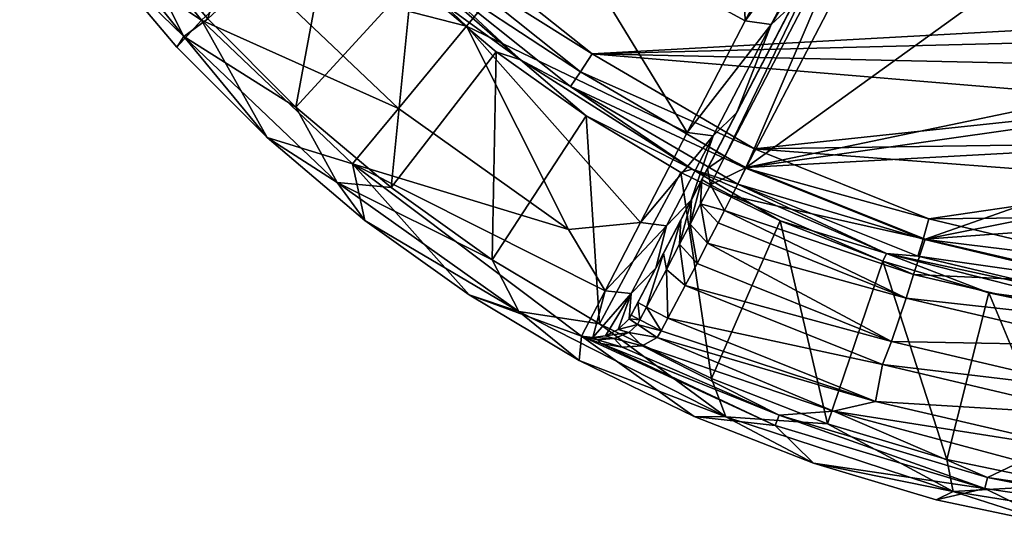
# Model space of a CAD drawing. Header units: inches. Extents: x -230 to 230, y -230 to 230.
# Tile 1 of 12: x -192 to -46, y -227 to -151. Entities that reach past the tile are written whole.
import ezdxf

# ---------------------------------------------------------------- set-up
doc = ezdxf.new("R2010")
doc.units = ezdxf.units.IN
doc.header["$MEASUREMENT"] = 0
doc.layers.add('Layer 1', color=7, linetype='Continuous')

# ---------------------------------------------------------------- blocks, each defined once
blk = doc.blocks.new('Matty tondo-R')
at = {"color": 9, "true_color": 0xc0c0c0}
mesh = blk.add_polyface(dxfattribs=at)
corners = [(-72.26, -127.98, -288), (-52.16, -89.37, -288), (-87.71, -117.98, -288), (-88.64, -118.89, -287.82), (-104.2, -105.52, -287.82), (-101.76, -106.11, -288), (-72.91, -129.14, -287.83), (-89.4, -119.91, -287.27), (-73.5, -130.17, -287.32), (-85.77, -124.74, -285.31), (-90.04, -120.77, -286.4), (-96.4, -116.7, -285.31), (-74, -131.07, -286.48), (-74.44, -131.84, -285.31), (-105.84, -107.19, -286.4), (-105.09, -106.43, -287.27), (-112.79, -136.36, -230.56), (-84.74, -151.65, -238.24), (-131.12, -109.72, -57.92), (-115.4, -109.72, -79.36), (-8.74, -109.72, -48.43), (-4.91, -109.72, -50.97), (-96.9, -109.72, -98.31), (-147.43, -119.72), (-2.85, -149.42), (-128.94, -139.45), (-64.25, -123.42, -144.6), (-61.78, -118.67, -152.68), (-77.69, -149.24, -238.12), (-65.12, -125.09, -135.1), (-86.01, -165.22, -192.08), (-66.23, -127.23, -20.01), (-65.46, -125.75, -21.67), (-65.12, -125.09, -24.26), (-67.43, -129.52, -19.26), (-70.64, -132.41, -284.66), (-80.92, -152.17, -237.68), (-67.83, -130.29, -283), (-71.26, -131.37, -286.54), (-69.12, -129.62, -286.53), (-64.19, -126.42, -16.89), (-66.13, -130.2, -15.73)]
mesh.append_faces([[corners[k] for k in face] for face in [(0, 1, 2), (3, 2, 4), (2, 5, 4), (6, 7, 8), (2, 3, 0), (6, 0, 3), (9, 10, 11), (12, 9, 13), (11, 10, 14), (7, 14, 10), (3, 15, 7), (3, 7, 6), (12, 8, 10), (7, 10, 8), (12, 10, 9), (11, 16, 9), (9, 17, 13), (17, 9, 16), (18, 19, 20), (21, 19, 22), (23, 24, 25), (26, 27, 28), (29, 26, 30), (31, 32, 33), (29, 34, 33), (31, 33, 34), (35, 36, 37), (38, 6, 8), (12, 38, 8), (12, 13, 35), (39, 0, 38), (35, 37, 39), (0, 6, 38), (38, 35, 39), (12, 35, 38), (40, 34, 41), (31, 34, 40)]], dxfattribs={"color": 9})
mesh = blk.add_polyface(dxfattribs=at)
corners = [(-36.87, -129.46, -142.7), (-35.89, -125.29, -149.17), (-57.83, -121.55, -142.7), (-15, -129.46, -149.17), (-58.53, -122.88, -135.1), (-37.28, -130.9, -135.1), (-15, -133.77, -142.71), (-58.53, -122.88, -24.26), (-37.29, -130.9, -24.26), (-15, -135.28, -135.1), (-37, -132.31, -19.37), (-60.76, -127.36, -15.6), (-38.03, -136, -15.54), (-59.13, -124.08, -19.26), (-62.99, -131.83, -14.26), (-15, -135.28, -24.26), (-39.35, -140.71, -14.26), (-14.88, -144.34, -14.31), (-14.53, -145.38, -14.26), (-15, -143.27, -14.48), (-15, -139.06, -16.48), (-8.49, -151.09), (-13.4, -154.18), (-107.46, -156.55), (-128.94, -139.45), (-2.85, -149.42), (3.01, -149.48), (-147.43, -119.72), (-67.83, -130.29, -283), (-77.69, -149.24, -238.12), (-49.28, -94.66, -180.02), (-84.62, -173.38, -14.26), (-65.46, -125.75, -21.67), (-62.78, -123.66, -20.02), (-62.27, -122.65, -24.26), (-65.12, -125.09, -24.26), (-66.23, -127.23, -20.01), (-64.19, -126.42, -16.89), (-66.13, -130.2, -15.73), (-65.12, -125.09, -135.1), (-62.27, -122.65, -135.1), (-64.25, -123.42, -144.6)]
mesh.append_faces([[corners[k] for k in face] for face in [(0, 1, 2), (1, 0, 3), (0, 2, 4), (0, 5, 6), (5, 0, 4), (5, 7, 8), (5, 4, 7), (5, 8, 9), (10, 11, 12), (8, 7, 13), (11, 10, 13), (13, 10, 8), (12, 11, 14), (8, 10, 15), (14, 16, 12), (17, 16, 18), (16, 17, 19), (12, 16, 19), (10, 12, 20), (21, 22, 23), (24, 25, 21), (26, 25, 27), (28, 29, 30), (16, 14, 31), (32, 33, 34), (35, 32, 34), (33, 36, 37), (32, 36, 33), (11, 38, 14), (13, 37, 11), (11, 37, 38), (33, 13, 7), (13, 33, 37), (35, 34, 39), (34, 40, 39), (39, 40, 41)]], dxfattribs={"color": 9})
mesh = blk.add_polyface(dxfattribs=at)
corners = [(-122.26, -187.09, 10.34), (-108.36, -165.74, 3.84), (-106.37, -196.57, 10.34), (-121.67, -156.25, 3.84), (-137.28, -176.36, 10.34), (-134.18, -145.67, 3.84), (-94.29, -174.12, 3.84), (-89.4, -119.91, -287.27), (-105.09, -106.43, -287.27), (-105.84, -107.19, -286.4), (-106.28, -107.75, -285.31), (-96.4, -116.7, -285.31), (-104.2, -105.52, -287.82), (-88.64, -118.89, -287.82), (-112.79, -136.36, -230.56), (-126.08, -152.42, -173.5), (-100.28, -181.56, -140.33), (-93.35, -168.21, -189.92), (-136.17, -164.62, -114.72), (-142.97, -172.83, -54.91), (-110.94, -182.58, -114.72), (-105.54, -191.66, -89.49), (-145.83, -133.64, -173.5), (-130.47, -119.56, -230.56), (-109.03, -198.37, -37.97), (-118.34, -194.75, 9.37), (-145.25, -175.59, 9.37), (-141.14, -181.24, 5.26), (-118.07, -157.43, 3.32), (-139.73, -138.57, 3.32), (-92.61, -173.64, 3.32), (-110.67, -161.38, 2.46), (-132.88, -143.65, 2.46), (-96.45, -182.01, -139.97), (-107.46, -156.55), (-83.4, -170.61), (-109.18, -159.21, 0.64), (-131.09, -141.72, 0.64), (-128.94, -139.45), (-84.69, -173.48, 0.64)]
mesh.append_faces([[corners[k] for k in face] for face in [(0, 1, 2), (3, 0, 4), (0, 3, 1), (3, 4, 5), (6, 2, 1), (7, 8, 9), (10, 11, 9), (12, 8, 13), (10, 14, 11), (15, 16, 17), (18, 19, 20), (21, 20, 19), (15, 14, 22), (23, 14, 10), (14, 23, 22), (16, 20, 21), (15, 17, 14), (16, 15, 20), (24, 21, 19), (20, 15, 18), (0, 25, 26), (26, 25, 27), (26, 4, 0), (1, 3, 28), (28, 5, 29), (30, 1, 28), (30, 28, 31), (31, 28, 32), (28, 3, 5), (29, 32, 28), (21, 33, 16), (34, 35, 36), (36, 37, 34), (34, 37, 38), (32, 36, 31), (31, 36, 39), (37, 36, 32)]], dxfattribs={"color": 9})
mesh = blk.add_polyface(dxfattribs=at)
corners = [(-151.37, -164.42, 10.34), (-134.18, -145.67, 3.84), (-137.28, -176.36, 10.34), (-164.46, -151.35, 10.34), (-156.31, -121.6, 3.84), (-145.75, -134.08, 3.84), (-176.38, -137.27, 10.34), (-136.17, -164.62, -114.72), (-157.51, -144.34, -114.72), (-165.37, -151.54, -54.91), (-141.14, -181.24, 5.26), (-125.67, -192.26, 5.26), (-142.97, -172.83, -54.91), (-126.08, -152.42, -173.5), (-145.83, -133.64, -173.5), (-174.9, -122.7, -114.72), (-155.63, -168.96, 5.26), (-183.62, -128.82, -54.91), (-169.04, -155.53, 5.26), (-181.31, -141.04, 5.26), (-192.34, -125.57, 5.26), (-168.01, -153.96, 9.37), (-145.25, -175.59, 9.37), (-186.55, -130.87, 9.37), (-187.12, -122.24, 10.34), (-139.73, -138.57, 3.32), (-157.43, -118.07, 3.32), (-132.88, -143.65, 2.46), (-151.91, -123.35, 2.46), (-131.09, -141.72, 0.64), (-128.94, -139.45), (-149.86, -121.69, 0.64)]
mesh.append_faces([[corners[k] for k in face] for face in [(0, 1, 2), (3, 4, 5), (5, 0, 3), (6, 4, 3), (5, 1, 0), (7, 8, 9), (10, 11, 12), (13, 14, 8), (13, 8, 7), (14, 15, 8), (9, 16, 12), (7, 9, 12), (17, 8, 15), (17, 9, 8), (12, 16, 10), (9, 18, 16), (9, 19, 18), (17, 20, 19), (9, 17, 19), (0, 21, 3), (21, 16, 18), (0, 22, 21), (21, 19, 23), (6, 23, 24), (23, 19, 20), (21, 22, 16), (2, 22, 0), (22, 10, 16), (3, 21, 6), (21, 18, 19), (21, 23, 6), (5, 25, 1), (26, 25, 5), (27, 25, 28), (28, 29, 27), (30, 29, 31)]], dxfattribs={"color": 9})
mesh = blk.add_polyface(dxfattribs=at)
corners = [(-93.35, -168.21, -189.92), (-84.74, -151.65, -238.24), (-112.79, -136.36, -230.56), (-94.29, -174.12, 3.84), (-92.61, -173.64, 3.32), (-79.59, -181.31, 3.84), (-85.85, -175.85, 2.46), (-110.67, -161.38, 2.46), (-108.36, -165.74, 3.84), (-128.94, -139.45), (-8.49, -151.09), (-107.46, -156.55), (-83.4, -170.61), (-19.73, -163.87), (-92.74, -178.16, -30.3), (-91.18, -175.16, -22.31), (-89.05, -171.07, -19.26), (-90.33, -173.53, -20.1), (-65.12, -125.09, -135.1), (-67.43, -129.52, -19.26), (-94.31, -181.16, -38.28), (-98.02, -188.3, -96.59), (-92.79, -178.25, -144.89), (-86.01, -165.22, -192.08), (-77.69, -149.24, -238.12), (-64.25, -123.42, -144.6), (-100.28, -181.56, -140.33), (-89.52, -168.7, -189.45), (-80.92, -152.17, -237.68), (-70.64, -132.41, -284.66), (-67.83, -130.29, -283), (-74.44, -131.84, -285.31), (-96.45, -182.01, -139.97), (-87.76, -171.75, -15.73), (-89.92, -175.96, -17.13), (-84.62, -173.38, -14.26), (-86.72, -177.56, -15.42), (-62.99, -131.83, -14.26), (-66.13, -130.2, -15.73), (-57.51, -181), (-84.69, -173.48, 0.64), (-109.18, -159.21, 0.64)]
mesh.append_faces([[corners[k] for k in face] for face in [(0, 1, 2), (3, 4, 5), (6, 4, 7), (4, 3, 8), (9, 10, 11), (12, 11, 13), (14, 15, 16), (15, 17, 16), (18, 16, 19), (18, 20, 16), (18, 21, 20), (18, 22, 21), (22, 18, 23), (24, 23, 25), (26, 27, 0), (28, 0, 27), (28, 29, 1), (1, 0, 28), (28, 24, 30), (29, 31, 1), (28, 23, 24), (27, 23, 28), (27, 22, 23), (32, 22, 27), (33, 16, 17), (17, 34, 33), (17, 15, 34), (33, 34, 35), (36, 35, 34), (16, 33, 19), (37, 38, 35), (33, 35, 38), (33, 38, 19), (12, 39, 40), (41, 12, 40), (7, 40, 6)]], dxfattribs={"color": 9})
mesh = blk.add_polyface(dxfattribs=at)
corners = [(-19.73, -163.87), (-17.64, -164.57, -0.88), (-20.5, -169.72), (-17.5, -169.72, -3), (-18.38, -169.72, -0.88), (-16.71, -164.78, -3), (-14.7, -158.69, -0.88), (-16.84, -174.76, -3), (-17.5, -169.72, -14.26), (-64.35, -187.27, 3.84), (-63.82, -186.15, 3.32), (-48.65, -191.96, 3.84), (-59.18, -186.52, 2.46), (-31.54, -193.12, 2.46), (-30.65, -187.43), (-13.74, -184.93), (-9.2, -188.02), (-57.51, -181), (-83.4, -170.61), (-19.67, -175.44), (-17.35, -180.59), (-107.46, -156.55), (-17.26, -158.53), (-13.4, -154.18), (-84.62, -173.38, -14.26), (-58.05, -183.99, -14.26), (-13.41, -180.76, -14.26), (-16.37, -175.68, -14.26), (-16.4, -163.63, -14.26), (-8.81, -184.72, -14.26), (-29.54, -190.65, -14.26), (-13.47, -158.58, -14.26), (-39.35, -140.71, -14.26), (-59.79, -189.23, -15.93), (-17.64, -174.86, -0.88), (-31.12, -190.53, 0.64), (-58.38, -184.01, 0.64), (-3.72, -189.88)]
mesh.append_faces([[corners[k] for k in face] for face in [(0, 1, 2), (3, 4, 5), (1, 4, 2), (6, 1, 0), (1, 5, 4), (7, 3, 8), (9, 10, 11), (10, 12, 13), (14, 15, 16), (17, 18, 19), (20, 15, 14), (19, 20, 17), (14, 17, 20), (18, 2, 19), (0, 2, 18), (21, 22, 0), (21, 23, 22), (8, 24, 25), (25, 26, 27), (8, 28, 24), (27, 8, 25), (29, 26, 30), (26, 25, 30), (31, 24, 28), (31, 32, 24), (30, 25, 33), (19, 2, 4), (34, 4, 3), (34, 19, 4), (3, 7, 34), (34, 20, 19), (35, 13, 12), (35, 36, 14), (35, 14, 37), (36, 17, 14), (12, 36, 35)]], dxfattribs={"color": 9})
mesh = blk.add_polyface(dxfattribs=at)
corners = [(-94.29, -174.12, 3.84), (-79.59, -181.31, 3.84), (-89.78, -204.68, 10.34), (-63.82, -186.15, 3.32), (-92.61, -173.64, 3.32), (-85.85, -175.85, 2.46), (-59.18, -186.52, 2.46), (-64.35, -187.27, 3.84), (-94.31, -181.16, -38.28), (-92.74, -178.16, -30.3), (-89.05, -171.07, -19.26), (-96.86, -186.07, -44.94), (-98.02, -188.3, -96.59), (-100.68, -193.41, -47.43), (-59.79, -189.23, -15.93), (-87.83, -179.75, -17.25), (-60.9, -192.75, -20.36), (-88.77, -181.6, -20.36), (-58.05, -183.99, -14.26), (-84.62, -173.38, -14.26), (-86.72, -177.56, -15.42), (-90.33, -184.6, -28.35), (-100.28, -181.56, -140.33), (-96.45, -182.01, -139.97), (-89.52, -168.7, -189.45), (-92.79, -178.25, -144.89), (-101.69, -192.08, -89.23), (-96.45, -188.5, -41.97), (-91.9, -187.6, -36.33), (-94.49, -184.77, -36.88), (-93.64, -190.86, -40.77), (-91.18, -175.16, -22.31), (-92.93, -181.77, -28.9), (-91.37, -178.77, -20.92), (-89.92, -175.96, -17.13), (-84.69, -173.48, 0.64), (-57.51, -181), (-58.38, -184.01, 0.64)]
mesh.append_faces([[corners[k] for k in face] for face in [(0, 1, 2), (3, 4, 5), (1, 4, 3), (6, 3, 5), (3, 7, 1), (8, 9, 10), (11, 8, 12), (13, 11, 12), (14, 15, 16), (15, 17, 16), (18, 19, 20), (20, 14, 18), (14, 20, 15), (16, 17, 21), (22, 23, 24), (23, 12, 25), (23, 26, 12), (8, 11, 27), (28, 29, 30), (8, 27, 29), (27, 30, 29), (31, 32, 33), (33, 32, 21), (17, 33, 21), (21, 32, 28), (9, 32, 31), (8, 29, 9), (32, 29, 28), (29, 32, 9), (34, 31, 33), (15, 20, 34), (15, 33, 17), (34, 33, 15), (35, 36, 37), (5, 37, 6), (5, 35, 37)]], dxfattribs={"color": 9})
mesh = blk.add_polyface(dxfattribs=at)
corners = [(-106.11, -199.48, -39.49), (-106.66, -198.93, -40.26), (-109.03, -198.37, -37.97), (-102.99, -200.02, -40.9), (-104.19, -198.74, -42.2), (-107.36, -198.6, -41.02), (-105.48, -198.32, -43.91), (-109.37, -201.97, 5.26), (-92.31, -210.31, 5.26), (-125.67, -192.26, 5.26), (-142.97, -172.83, -54.91), (-118.34, -194.75, 9.37), (-122.26, -187.09, 10.34), (-106.37, -196.57, 10.34), (-141.14, -181.24, 5.26), (-87.65, -210.35, 9.37), (-101.66, -195.29, -47.43), (-100.68, -193.41, -47.43), (-98.02, -188.3, -96.59), (-101.69, -192.08, -89.23), (-105.54, -191.66, -89.49), (-96.45, -182.01, -139.97), (-103.58, -197.41, -46.21), (-101.96, -195.8, -47.36), (-102.03, -197.84, -43.48), (-100.73, -196.63, -43.87), (-97.82, -198.6, -42.43), (-100.06, -199.81, -41.98), (-97.23, -197.6, -42.43), (-100.36, -195.97, -43.89), (-99.39, -194.09, -43.89)]
mesh.append_faces([[corners[k] for k in face] for face in [(0, 1, 2), (1, 3, 4), (2, 1, 5), (6, 5, 4), (1, 0, 3), (5, 1, 4), (2, 7, 8), (2, 9, 7), (9, 2, 10), (9, 11, 7), (12, 13, 11), (14, 11, 9), (11, 15, 7), (15, 11, 13), (16, 17, 18), (5, 19, 20), (19, 21, 20), (5, 6, 19), (19, 22, 23), (16, 18, 23), (5, 20, 2), (18, 19, 23), (19, 6, 22), (22, 24, 25), (24, 26, 25), (25, 23, 22), (6, 4, 24), (4, 3, 27), (26, 24, 27), (27, 24, 4), (24, 22, 6), (28, 29, 25), (16, 23, 29), (23, 25, 29), (16, 29, 17), (29, 30, 17)]], dxfattribs={"color": 9})
mesh = blk.add_polyface(dxfattribs=at)
corners = [(-72.57, -211.39, 10.34), (-79.59, -181.31, 3.84), (-64.35, -187.27, 3.84), (-89.78, -204.68, 10.34), (-106.37, -196.57, 10.34), (-94.29, -174.12, 3.84), (-74.63, -217.22, 5.26), (-80.31, -211.63, -37.97), (-92.31, -210.31, 5.26), (-109.03, -198.37, -37.97), (-49.21, -220.94, -37.97), (-87.65, -210.35, 9.37), (-53.92, -221.41, 9.37), (-109.37, -201.97, 5.26), (-63.05, -199.16, -36.33), (-90.33, -184.6, -28.35), (-91.9, -187.6, -36.33), (-60.9, -192.75, -20.36), (-93.64, -190.86, -40.77), (-64.38, -202.6, -40.77), (-96.25, -195.72, -42.43), (-65.43, -208.06, -42.43), (-71.66, -209.48, -42.43), (-97.82, -198.6, -42.43), (-97.23, -197.6, -42.43), (-100.06, -199.81, -41.98), (-79.73, -210.11, -41.15), (-106.11, -199.48, -39.49), (-102.99, -200.02, -40.9), (-48.85, -219.35, -41.15), (-100.73, -196.63, -43.87), (-99.39, -194.09, -43.89), (-100.36, -195.97, -43.89), (-96.45, -188.5, -41.97), (-96.86, -186.07, -44.94), (-100.68, -193.41, -47.43)]
mesh.append_faces([[corners[k] for k in face] for face in [(0, 1, 2), (0, 3, 1), (4, 5, 3), (6, 7, 8), (7, 9, 8), (10, 7, 6), (11, 12, 6), (11, 8, 13), (11, 6, 8), (11, 3, 0), (12, 11, 0), (4, 3, 11), (14, 15, 16), (14, 17, 15), (16, 18, 14), (19, 18, 20), (21, 19, 20), (19, 14, 18), (22, 21, 23), (21, 24, 23), (20, 24, 21), (23, 25, 22), (26, 7, 10), (27, 26, 28), (28, 26, 25), (7, 27, 9), (26, 29, 22), (27, 7, 26), (26, 22, 25), (30, 23, 24), (20, 31, 24), (32, 24, 31), (31, 33, 34), (18, 33, 20), (35, 31, 34), (33, 31, 20)]], dxfattribs={"color": 9})
mesh = blk.add_polyface(dxfattribs=at)
corners = [(-18.44, -222.72, 10.34), (-36.76, -220.44, 10.34), (-32.64, -195.33, 3.84), (-54.84, -216.66, 10.34), (-48.65, -191.96, 3.84), (-64.35, -187.27, 3.84), (-72.57, -211.39, 10.34), (-56.44, -222.65, 5.26), (-37.84, -226.56, 5.26), (-49.21, -220.94, -37.97), (-74.63, -217.22, 5.26), (-16.58, -225.75, -37.97), (-53.92, -221.41, 9.37), (-18.2, -227.15, 9.37), (-32.57, -194.07, 3.32), (-63.82, -186.15, 3.32), (-31.54, -193.12, 2.46), (-16.39, -197.37, 3.84), (-59.79, -189.23, -15.93), (-60.9, -192.75, -20.36), (-30.42, -196.11, -15.93), (-29.54, -190.65, -14.26), (-30.99, -199.75, -20.36), (-63.05, -199.16, -36.33), (-32.09, -206.42, -36.33), (-64.38, -202.6, -40.77), (-32.77, -210.05, -40.77), (-65.43, -208.06, -42.43), (-33.1, -215.58, -42.43), (-43.82, -216.98, -42.43), (0, -218.11, -42.43), (-71.66, -209.48, -42.43), (-48.85, -219.35, -41.15), (-16.46, -224.12, -41.15), (-14.79, -220.88, -42.43), (-79.73, -210.11, -41.15)]
mesh.append_faces([[corners[k] for k in face] for face in [(0, 1, 2), (3, 4, 1), (5, 3, 6), (3, 5, 4), (1, 4, 2), (7, 8, 9), (10, 7, 9), (8, 11, 9), (12, 3, 1), (10, 12, 7), (12, 8, 7), (13, 8, 12), (13, 12, 1), (6, 3, 12), (14, 15, 16), (4, 14, 2), (14, 4, 15), (17, 2, 14), (18, 19, 20), (20, 21, 18), (22, 20, 19), (19, 23, 22), (24, 22, 23), (25, 26, 24), (25, 24, 23), (26, 27, 28), (26, 25, 27), (29, 30, 28), (27, 31, 28), (29, 28, 31), (32, 9, 11), (29, 31, 32), (33, 32, 11), (33, 34, 29), (32, 35, 9), (32, 33, 29)]], dxfattribs={"color": 9})

msp = doc.modelspace()

# ---------------------------------------------------------------- block references
at = {"layer": 'Layer 1'}
msp.add_blockref('Matty tondo-R', (0, 0), dxfattribs=at)

doc.saveas('drawing.dxf')
